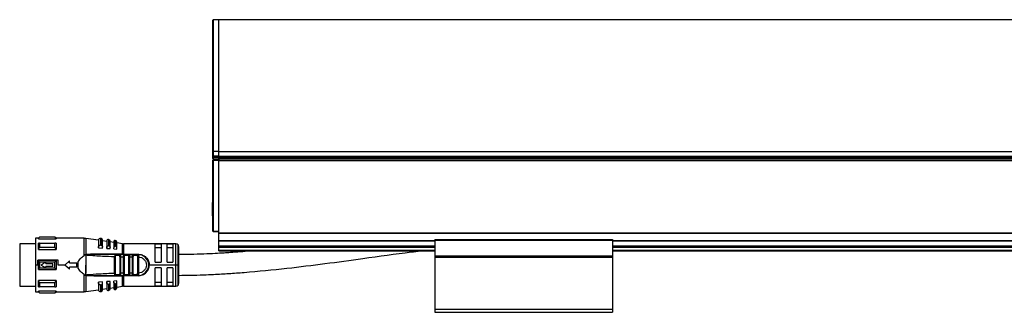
# Model space of a CAD drawing. Header units: millimetres. Extents: x -791 to 2460, y 405 to 804.
# Tile 13 of 14: x 1794 to 2127, y 570 to 669. Entities that reach past the tile are written whole.
import ezdxf

# ---------------------------------------------------------------- set-up
doc = ezdxf.new("R2010")
doc.units = ezdxf.units.MM

# ---------------------------------------------------------------- blocks, each defined once
blk = doc.blocks.new('Drawing View6')
at = {"color": 7, "linetype": 'Continuous', "lineweight": 25}
for p, q in [((-560.55, 46.49), (-560.55, 90.56)), ((-558.55, 90.76), (-560.35, 90.76)), ((-560.35, 46.34), (-560.35, 90.76)), ((37.45, 90.76), (-558.55, 90.76)), ((-558.55, 46.34), (-558.55, 90.76)), ((-558.55, 46.34), (-558.55, 90.76)), ((-560.55, 44.78), (-560.55, 46.49)), ((-560.55, 44.78), (-560.35, 44.78)), ((-560.55, 44.26), (-560.55, 44.78)), ((-560.55, 44.26), (-560.35, 44.26)), ((-560.55, 43.96), (-560.55, 44.26)), ((-560.55, 43.36), (-560.35, 43.36)), ((-560.55, 19.46), (-560.55, 43.36)), ((-558.55, 46.34), (-560.35, 46.34)), ((-560.35, 44.78), (-560.35, 46.34)), ((-558.55, 44.78), (-560.35, 44.78)), ((-560.35, 44.26), (-560.35, 44.78)), ((-560.35, 43.76), (-560.35, 44.26)), ((-558.55, 44.26), (-560.35, 44.26)), ((-558.55, 43.76), (-560.35, 43.76)), ((-560.35, 43.36), (-560.35, 43.56)), ((-560.35, 43.56), (-558.55, 43.56)), ((-560.35, 19.46), (-560.35, 43.36)), ((-560.35, 43.36), (-558.55, 43.36)), ((-558.55, 44.78), (-558.55, 46.34)), ((-558.55, 46.34), (37.45, 46.34)), ((-558.55, 44.78), (-558.55, 46.34)), ((-558.55, 44.26), (-558.55, 44.78)), ((-558.55, 44.78), (37.45, 44.78)), ((-558.55, 43.84), (-558.55, 44.26)), ((-558.55, 44.26), (37.45, 44.26)), ((-558.55, 44.26), (-558.55, 44.26)), ((-558.55, 43.76), (-558.55, 44.26)), ((37.45, 43.76), (-558.55, 43.76)), ((-558.55, 43.51), (-558.55, 43.76)), ((-558.55, 43.51), (-558.55, 43.36)), ((-558.55, 19.46), (-558.55, 43.36)), ((-558.55, 43.26), (37.45, 43.26)), ((-558.55, 18.84), (-558.55, 43.26)), ((-560.55, 29.14), (-560.8, 29.14)), ((-560.8, 29.14), (-560.8, 25.87)), ((-560.8, 25.87), (-560.8, 24.64)), ((-560.8, 24.64), (-560.55, 24.64)), ((-619.55, 17.01), (-620.55, 17.01)), ((-620.55, 17.01), (-620.55, 8.01)), ((-619.15, 17.41), (-619.55, 17.01)), ((-619.55, 16.89), (-619.55, 17.01)), ((-619.55, 16.89), (-613.55, 16.89)), ((-613.95, 17.41), (-619.15, 17.41)), ((-613.95, 17.35), (-619.15, 17.35)), ((-613.55, 17.01), (-613.95, 17.41)), ((-613.95, 17.35), (-613.95, 17.41)), ((-604.07, 17.01), (-613.55, 17.01)), ((-613.55, 17.01), (-613.55, 16.89)), ((-604.07, 11.25), (-604.07, 17.01)), ((-599.25, 16.36), (-603.5, 16.97)), ((-603.5, 16.97), (-603.5, 11.5)), ((-598.36, 16.94), (-598.56, 16.97)), ((-598.56, 16.97), (-598.56, 14.74)), ((-598.36, 14.73), (-598.36, 16.94)), ((-560.55, 19.46), (-560.35, 19.46)), ((-560.35, 19.46), (-558.55, 19.46)), ((-560.35, 19.26), (-560.35, 19.46)), ((-560.35, 19.26), (-558.55, 19.26)), ((-558.55, 18.84), (37.45, 18.84)), ((-558.55, 18.7), (-558.55, 18.84)), ((-558.55, 18.7), (37.45, 18.7)), ((-558.55, 16.32), (-558.55, 18.7)), ((-620.55, 15.14), (-625.85, 15.14)), ((-625.85, 15.14), (-625.85, 0.89)), ((-619.55, 13.23), (-619.55, 15.35)), ((-619.15, 15.35), (-613.95, 15.35)), ((-613.95, 13.87), (-619.15, 13.87)), ((-599.25, 16.37), (-599.25, 13.84)), ((-599.25, 13.81), (-599.25, 13.84)), ((-599.25, 13.81), (-597.85, 13.72)), ((-598.65, 14.74), (-598.56, 14.74)), ((-597.85, 13.98), (-597.85, 16.34)), ((-596.45, 15.96), (-597.85, 16.16)), ((-597.85, 13.72), (-597.85, 13.98)), ((-596.45, 16.09), (-596.45, 13.8)), ((-596.45, 13.62), (-596.45, 13.8)), ((-596.45, 13.62), (-595.25, 13.53)), ((-595.68, 16.55), (-595.88, 16.58)), ((-595.68, 14.52), (-595.68, 16.55)), ((-595.25, 13.91), (-595.25, 16.06)), ((-594.05, 15.61), (-595.25, 15.78)), ((-595.25, 13.53), (-595.25, 13.91)), ((-594.05, 15.86), (-594.05, 13.78)), ((-594.05, 13.44), (-594.05, 13.78)), ((-594.05, 13.44), (-593.05, 13.37)), ((-593.39, 16.22), (-593.59, 16.25)), ((-593.39, 14.34), (-593.39, 16.22)), ((-593.05, 13.86), (-593.05, 15.83)), ((-591.15, 15.19), (-593.05, 15.47)), ((-593.05, 13.37), (-593.05, 13.86)), ((-591.15, 11.61), (-591.15, 15.19)), ((-573.05, 15.16), (-590.72, 15.16)), ((-590.72, 15.16), (-590.72, 11.61)), ((-578.05, 15.09), (-580.05, 15.09)), ((-580.05, 9.01), (-580.05, 15.09)), ((-580.05, 13.93), (-578.05, 13.93)), ((-578.05, 15.09), (-578.05, 9.01)), ((-574.05, 15.09), (-576.05, 15.09)), ((-576.05, 9.01), (-576.05, 15.09)), ((-576.05, 13.93), (-574.05, 13.93)), ((-574.05, 15.09), (-574.05, 9.01)), ((-573.05, 8.01), (-573.05, 15.16)), ((-572.34, 8.01), (-572.34, 14.87)), ((-572.05, 8.01), (-572.05, 14.16)), ((-558.55, 16.17), (-558.55, 16.32)), ((-558.55, 16.32), (-485.55, 16.32)), ((-558.55, 14.46), (-558.55, 16.17)), ((-558.55, 16.17), (-485.55, 16.17)), ((-558.55, 14.26), (-558.55, 14.46)), ((-558.55, 14.46), (-485.55, 14.46)), ((-558.55, 14.26), (-485.55, 14.26)), ((-558.55, 14.06), (-558.55, 14.26)), ((-558.55, 12.96), (-558.55, 14.06)), ((-558.55, 14.06), (-485.55, 14.06)), ((-485.55, 16.57), (-485.55, 16.37)), ((-485.55, 16.57), (-425.55, 16.57)), ((-485.55, 16.37), (-485.55, 11.06)), ((-485.55, 16.37), (-425.55, 16.37)), ((-425.55, 16.57), (-425.55, 16.37)), ((-425.55, 16.37), (-425.55, 11.06)), ((-425.55, 16.32), (-95.55, 16.32)), ((-425.55, 16.17), (-95.55, 16.17)), ((-425.55, 14.46), (-95.55, 14.46)), ((-425.55, 14.26), (-95.55, 14.26)), ((-425.55, 14.06), (-95.55, 14.06)), ((-619.55, 13.23), (-613.55, 13.23)), ((-603.55, 11.5), (-604.07, 11.25)), ((-603.55, 11.5), (-603.56, 4.52)), ((-603.48, 11.5), (-603.49, 6.15)), ((-603.04, 11.37), (-603.19, 11.41)), ((-591.15, 11.61), (-600.81, 11.63)), ((-593.76, 5.17), (-593.76, 10.85)), ((-593.56, 11.51), (-593.48, 11.49)), ((-591.98, 11.51), (-593.56, 11.51)), ((-593.47, 5.17), (-593.47, 10.85)), ((-592.2, 11.21), (-593.33, 11.21)), ((-592.06, 11.49), (-591.98, 11.51)), ((-592.03, 10.79), (-592.03, 5.23)), ((-591.98, 11.51), (-591.91, 11.48)), ((-591.74, 10.79), (-591.74, 5.23)), ((-590.76, 10.77), (-590.47, 10.77)), ((-590.76, 5.26), (-590.76, 10.77)), ((-590.72, 11.51), (-590.72, 11.61)), ((-589.04, 11.51), (-590.48, 11.51)), ((-590.47, 5.26), (-590.47, 10.77)), ((-589.24, 11.21), (-590.27, 11.21)), ((-589.04, 11.51), (-589.12, 11.49)), ((-589.04, 11.51), (-588.96, 11.48)), ((-589.04, 11.51), (-587.44, 11.51)), ((-589.03, 10.73), (-589.03, 5.29)), ((-588.74, 10.73), (-587.76, 10.72)), ((-588.74, 10.73), (-588.74, 5.29)), ((-587.76, 5.3), (-587.76, 10.72)), ((-587.47, 5.3), (-587.47, 10.72)), ((-586.07, 11.51), (-587.44, 11.51)), ((-586.26, 11.21), (-587.24, 11.21)), ((-586.02, 11.5), (-586.15, 11.49)), ((-585.97, 11.49), (-586.07, 11.51)), ((-586.07, 11.51), (-585.75, 11.51)), ((-586.03, 10.71), (-586.03, 5.31)), ((-585.75, 10.93), (-585.74, 10.71)), ((-585.74, 10.71), (-585.74, 5.31)), ((-558.55, 12.76), (-558.55, 12.96)), ((-558.55, 12.96), (-485.55, 12.96)), ((-558.55, 12.76), (-485.55, 12.76)), ((-485.55, 11.06), (-425.55, 11.06)), ((-485.55, 11.06), (-485.55, 10.86)), ((-485.55, 10.86), (-425.55, 10.86)), ((-485.55, 10.86), (-485.55, 10.66)), ((-485.55, 10.66), (-425.55, 10.66)), ((-485.55, 10.66), (-485.55, -6.94)), ((-425.55, 12.96), (-95.55, 12.96)), ((-425.55, 12.76), (-95.55, 12.76)), ((-425.55, 11.06), (-425.55, 10.86)), ((-425.55, 10.86), (-425.55, 10.66)), ((-425.55, 10.66), (-425.55, -6.94)), ((-619.75, 8.01), (-620.55, 8.01)), ((-620.55, 8.01), (-620.55, -0.99)), ((-619.75, 8.01), (-619.75, 9.67)), ((-612.84, 9.67), (-619.75, 9.67)), ((-619.55, 6.51), (-619.55, 9.51)), ((-613.55, 9.51), (-619.55, 9.51)), ((-619.15, 9.07), (-613.95, 9.07)), ((-613.95, 6.95), (-619.15, 6.95)), ((-617.05, 8.51), (-617.05, 9.01)), ((-617.05, 8.51), (-614.65, 8.51)), ((-614.65, 7.51), (-617.05, 7.51)), ((-617.05, 7.01), (-617.05, 7.51)), ((-614.65, 7.51), (-614.65, 8.51)), ((-612.84, 8.01), (-612.84, 9.67)), ((-610.55, 8.01), (-612.84, 8.01)), ((-610.55, 8.01), (-609.05, 9.46)), ((-609.05, 6.56), (-610.55, 8.01)), ((-609.05, 8.76), (-609.05, 9.46)), ((-609.05, 8.76), (-606.55, 8.76)), ((-606.55, 7.26), (-609.05, 7.26)), ((-609.05, 6.56), (-609.05, 7.26)), ((-606.55, 7.26), (-606.55, 8.76)), ((-606.55, 8.01), (-606.32, 8.01)), ((-606.05, 6.87), (-606.05, 9.15)), ((-573.05, 8.01), (-582.05, 8.01)), ((-580.05, 9.01), (-578.05, 9.01)), ((-578.05, 7.01), (-580.05, 7.01)), ((-580.05, 0.93), (-580.05, 7.01)), ((-578.05, 7.01), (-578.05, 0.93)), ((-576.05, 9.01), (-574.05, 9.01)), ((-574.05, 7.01), (-576.05, 7.01)), ((-576.05, 0.93), (-576.05, 7.01)), ((-574.05, 7.01), (-574.05, 0.93)), ((-572.34, 8.01), (-573.05, 8.01)), ((-573.05, 0.86), (-573.05, 8.01)), ((-572.05, 8.01), (-572.34, 8.01)), ((-572.34, 1.15), (-572.34, 8.01)), ((-572.05, 1.86), (-572.05, 8.01)), ((-619.55, 6.51), (-613.55, 6.51)), ((-604.07, -0.99), (-604.07, 4.77)), ((-603.5, 4.95), (-603.49, 5.21)), ((-603.5, 4.95), (-603.5, 4.8)), ((-603.5, 4.8), (-603.5, 4.52)), ((-603.27, 4.61), (-603.5, 4.52)), ((-603.5, 4.52), (-603.5, -0.95)), ((-603.49, 6.15), (-603.49, 5.21)), ((-603.35, 4.51), (-601.44, 4.51)), ((-603.27, 4.61), (-603.04, 4.65)), ((-600.81, 4.39), (-591.15, 4.41)), ((-593.56, 4.51), (-591.98, 4.51)), ((-593.33, 4.81), (-592.2, 4.81)), ((-591.98, 4.51), (-592.06, 4.53)), ((-591.15, 0.83), (-591.15, 4.41)), ((-590.76, 5.26), (-590.47, 5.26)), ((-585.75, 4.41), (-590.72, 4.41)), ((-590.72, 4.41), (-590.72, 0.86)), ((-590.48, 4.51), (-590.56, 4.54)), ((-590.48, 4.51), (-590.4, 4.53)), ((-590.48, 4.51), (-589.04, 4.51)), ((-590.27, 4.81), (-589.24, 4.81)), ((-589.04, 4.51), (-589.12, 4.53)), ((-587.44, 4.51), (-589.04, 4.51)), ((-587.76, 5.3), (-588.74, 5.29)), ((-587.44, 4.51), (-587.53, 4.54)), ((-587.44, 4.51), (-586.07, 4.51)), ((-587.24, 4.81), (-586.26, 4.81)), ((-586.15, 4.53), (-586.02, 4.53)), ((-585.97, 4.54), (-586.07, 4.51)), ((-585.75, 4.51), (-586.07, 4.51)), ((-585.74, 5.31), (-585.75, 5.1)), ((-625.85, 0.89), (-620.55, 0.89)), ((-613.55, 2.8), (-619.55, 2.8)), ((-619.15, 2.15), (-613.95, 2.15)), ((-613.95, 0.68), (-619.15, 0.68)), ((-613.55, 2.8), (-613.55, 0.68)), ((-597.85, 2.31), (-599.25, 2.21)), ((-599.25, 2.19), (-599.25, 2.21)), ((-599.25, 2.19), (-599.25, -0.35)), ((-598.56, 1.28), (-598.65, 1.28)), ((-598.56, 1.28), (-598.56, -0.94)), ((-598.36, -0.92), (-598.36, 1.3)), ((-597.85, 2.04), (-597.85, 2.31)), ((-597.85, -0.32), (-597.85, 2.04)), ((-597.85, -0.13), (-596.45, 0.07)), ((-595.25, 2.49), (-596.45, 2.41)), ((-596.45, 2.22), (-596.45, 2.41)), ((-596.45, 2.22), (-596.45, -0.06)), ((-595.88, 1.49), (-595.88, -0.56)), ((-595.68, -0.53), (-595.68, 1.5)), ((-595.25, 2.11), (-595.25, 2.49)), ((-595.25, -0.03), (-595.25, 2.11)), ((-595.25, 0.24), (-594.05, 0.41)), ((-593.05, 2.65), (-594.05, 2.58)), ((-594.05, 2.24), (-594.05, 2.58)), ((-594.05, 2.24), (-594.05, 0.17)), ((-593.59, 1.66), (-593.59, -0.23)), ((-593.39, -0.2), (-593.39, 1.68)), ((-593.05, 2.16), (-593.05, 2.65)), ((-593.05, 0.2), (-593.05, 2.16)), ((-593.05, 0.56), (-591.15, 0.83)), ((-590.72, 0.86), (-573.05, 0.86)), ((-578.05, 2.1), (-580.05, 2.1)), ((-580.05, 0.93), (-578.05, 0.93)), ((-574.05, 2.1), (-576.05, 2.1)), ((-576.05, 0.93), (-574.05, 0.93)), ((-620.55, -0.99), (-619.55, -0.99)), ((-619.55, -0.99), (-619.55, -0.86)), ((-613.55, -0.86), (-619.55, -0.86)), ((-619.55, -0.99), (-619.15, -1.39)), ((-619.15, -1.33), (-613.95, -1.33)), ((-619.15, -1.33), (-619.15, -1.39)), ((-619.15, -1.39), (-613.95, -1.39)), ((-613.95, -1.39), (-613.55, -0.99)), ((-613.55, -0.86), (-613.55, -0.99)), ((-613.55, -0.99), (-604.07, -0.99)), ((-603.5, -0.95), (-599.25, -0.34)), ((-598.56, -0.94), (-598.36, -0.92)), ((-595.88, -0.56), (-595.68, -0.53)), ((-593.59, -0.23), (-593.39, -0.2)), ((-485.55, -6.94), (-425.55, -6.94)), ((-485.55, -6.94), (-485.55, -7.94)), ((-485.55, -7.94), (-425.55, -7.94)), ((-425.55, -6.94), (-425.55, -7.94))]:
    blk.add_line(p, q, dxfattribs=at)
at = {"color": 7, "linetype": 'Continuous', "lineweight": 25, "flags": 128}
for points in [[(-619.15, 15.35), (-619.15, 15.18), (-619.15, 15.01), (-619.15, 14.83), (-619.15, 14.65), (-619.15, 14.46), (-619.15, 14.27), (-619.15, 14.07), (-619.15, 13.87)], [(-613.95, 13.87), (-613.95, 14.07), (-613.95, 14.27), (-613.95, 14.46), (-613.95, 14.65), (-613.95, 14.83), (-613.95, 15.01), (-613.95, 15.18), (-613.95, 15.35)], [(-613.55, 15.35), (-613.55, 15.12), (-613.55, 14.89), (-613.55, 14.64), (-613.55, 14.38), (-613.55, 14.1), (-613.55, 13.82), (-613.55, 13.53), (-613.55, 13.23)], [(-598.36, 14.73), (-598.48, 14.73), (-598.56, 14.74)], [(-595.88, 16.58), (-595.88, 16.45), (-595.88, 16.05), (-595.88, 15.41), (-595.88, 14.54)], [(-595.68, 14.52), (-595.79, 14.53), (-595.88, 14.54)], [(-593.59, 16.25), (-593.59, 16.13), (-593.59, 15.76), (-593.59, 15.17), (-593.59, 14.36)], [(-593.39, 14.34), (-593.51, 14.35), (-593.59, 14.36)], [(-590.72, 11.61), (-587.94, 11.61), (-585.75, 11.61)], [(-587.44, 11.51), (-587.4, 11.51), (-587.36, 11.49), (-587.33, 11.46), (-587.3, 11.42), (-587.27, 11.38), (-587.26, 11.33), (-587.25, 11.27), (-587.24, 11.21)], [(-619.15, 9.07), (-619.15, 8.8), (-619.15, 8.54), (-619.15, 8.28), (-619.15, 8.01), (-619.15, 7.75), (-619.15, 7.48), (-619.15, 7.22), (-619.15, 6.95)], [(-613.95, 6.95), (-613.95, 7.22), (-613.95, 7.48), (-613.95, 7.75), (-613.95, 8.01), (-613.95, 8.28), (-613.95, 8.54), (-613.95, 8.8), (-613.95, 9.07)], [(-613.55, 9.51), (-613.55, 9.14), (-613.55, 8.76), (-613.55, 8.39), (-613.55, 8.01), (-613.55, 7.63), (-613.55, 7.26), (-613.55, 6.88), (-613.55, 6.51)], [(-587.44, 4.51), (-587.4, 4.52), (-587.36, 4.53), (-587.33, 4.56), (-587.3, 4.6), (-587.27, 4.64), (-587.26, 4.7), (-587.25, 4.75), (-587.24, 4.81)], [(-619.55, 0.68), (-619.55, 0.9), (-619.55, 1.14), (-619.55, 1.39), (-619.55, 1.65), (-619.55, 1.92), (-619.55, 2.2), (-619.55, 2.49), (-619.55, 2.8)], [(-619.15, 2.15), (-619.15, 1.95), (-619.15, 1.75), (-619.15, 1.56), (-619.15, 1.37), (-619.15, 1.19), (-619.15, 1.01), (-619.15, 0.84), (-619.15, 0.68)], [(-613.95, 0.68), (-613.95, 0.84), (-613.95, 1.01), (-613.95, 1.19), (-613.95, 1.37), (-613.95, 1.56), (-613.95, 1.75), (-613.95, 1.95), (-613.95, 2.15)], [(-598.56, 1.28), (-598.45, 1.29), (-598.36, 1.3)], [(-595.88, 1.49), (-595.77, 1.49), (-595.68, 1.5)], [(-593.59, 1.66), (-593.48, 1.67), (-593.39, 1.68)]]:
    blk.add_lwpolyline(points, dxfattribs=at)
at = {"color": 7, "linetype": 'Continuous', "lineweight": 25}
for centre, radius, start, end in [((-560.35, 90.56), 0.2, 90, 180), ((-560.37, 46.52), 0.182, 188.0597, 276.2533), ((-560.35, 43.96), 0.2, 180, 270), ((-560.35, 43.36), 0.2, 90, 180), ((-476.08, 17.4), 143.07, 179.9966, 180.0205), ((-604.07, 13.01), 4, 81.8101, 90), ((-598.65, 16.37), 0.6, 81.8101, 180), ((-598.45, 16.34), 0.6, 0, 81.8101), ((-560.35, 19.46), 0.2, 180, 270), ((-595.95, 16.09), 0.5, 81.8101, 180), ((-595.75, 16.06), 0.5, 0, 81.8101), ((-593.65, 15.86), 0.4, 81.8101, 180), ((-593.45, 15.83), 0.4, 0, 81.8101), ((-590.72, 18.16), 3, 261.8101, 270), ((-573.05, 14.16), 1, 45, 90), ((-573.05, 14.16), 1, 0, 45), ((-591, 11.6), 0.142, 174.212, 217.4335), ((-590.54, 11.25), 0.267, 351.7558, 78.1684), ((-585.75, 8.01), 3.5, 270, 90.0007), ((-593.6, 4.78), 0.273, 278.1777, 6.3357), ((-591, 4.42), 0.142, 142.5755, 185.7889), ((-430.13, 4.43), 160.59, 179.9707, 180.0061), ((-590.54, 4.77), 0.267, 281.8315, 8.2444), ((-593.65, 0.17), 0.4, 180, 278.1899), ((-593.45, 0.2), 0.4, 278.1899, 0), ((-590.72, -2.14), 3, 90, 98.1899), ((-573.05, 1.86), 1, 270, 315), ((-573.05, 1.86), 1, 315, 0), ((-757.04, -1.38), 143.09, 359.9966, 0.0205), ((-604.07, 3.01), 4, 270, 278.1899), ((-598.65, -0.35), 0.6, 180, 278.1899), ((-598.45, -0.32), 0.6, 278.1899, 0), ((-595.95, -0.06), 0.5, 180, 278.1899), ((-595.75, -0.03), 0.5, 278.1899, 0)]:
    blk.add_arc(centre, radius, start, end, dxfattribs=at)
for points, knots in [([(-619.55, 16.89), (-619.48, 16.97), (-619.35, 17.13), (-619.21, 17.28), (-619.15, 17.35)], [0, 0, 0, 0, 0.553792, 1, 1, 1, 1]), ([(-613.95, 17.35), (-613.87, 17.26), (-613.74, 17.11), (-613.61, 16.95), (-613.55, 16.89)], [0, 0, 0, 0, 0.566189, 1, 1, 1, 1]), ([(-619.15, 15.35), (-619.23, 15.35), (-619.36, 15.35), (-619.49, 15.35), (-619.55, 15.35)], [0, 0, 0, 0, 0.566235, 1, 1, 1, 1]), ([(-619.55, 13.23), (-619.48, 13.35), (-619.35, 13.56), (-619.21, 13.77), (-619.15, 13.87)], [0, 0, 0, 0, 0.553792, 1, 1, 1, 1]), ([(-613.55, 15.35), (-613.62, 15.35), (-613.75, 15.35), (-613.89, 15.35), (-613.95, 15.35)], [0, 0, 0, 0, 0.553742, 1, 1, 1, 1]), ([(-613.95, 13.87), (-613.87, 13.75), (-613.74, 13.54), (-613.61, 13.32), (-613.55, 13.23)], [0, 0, 0, 0, 0.566189, 1, 1, 1, 1]), ([(-599.25, 13.84), (-599.24, 13.96), (-599.22, 14.2), (-599.07, 14.49), (-598.9, 14.65), (-598.76, 14.72), (-598.68, 14.73), (-598.65, 14.74)], [0, 0, 0, 0, 0.325938, 0.603471, 0.815327, 0.910521, 1, 1, 1, 1]), ([(-598.36, 14.73), (-598.33, 14.72), (-598.27, 14.71), (-598.15, 14.66), (-598, 14.53), (-597.87, 14.29), (-597.86, 14.09), (-597.85, 13.98)], [0, 0, 0, 0, 0.095969, 0.193666, 0.400239, 0.664134, 1, 1, 1, 1]), ([(-596.45, 13.8), (-596.44, 13.9), (-596.43, 14.08), (-596.31, 14.32), (-596.17, 14.46), (-596.04, 14.52), (-595.98, 14.53), (-595.95, 14.53)], [0, 0, 0, 0, 0.30579, 0.570569, 0.801387, 0.904132, 1, 1, 1, 1]), ([(-595.95, 14.53), (-595.94, 14.54), (-595.91, 14.54), (-595.89, 14.54), (-595.88, 14.54)], [0, 0, 0, 0, 0.559949, 1, 1, 1, 1]), ([(-595.68, 14.52), (-595.65, 14.52), (-595.6, 14.51), (-595.5, 14.47), (-595.38, 14.36), (-595.27, 14.16), (-595.26, 14), (-595.25, 13.91)], [0, 0, 0, 0, 0.097342, 0.196469, 0.405839, 0.669699, 1, 1, 1, 1]), ([(-593.65, 14.36), (-593.7, 14.35), (-593.8, 14.32), (-593.93, 14.2), (-594.03, 14.01), (-594.04, 13.86), (-594.05, 13.78)], [0, 0, 0, 0, 0.1849, 0.408712, 0.685985, 1, 1, 1, 1]), ([(-593.65, 14.36), (-593.64, 14.36), (-593.62, 14.36), (-593.6, 14.36), (-593.59, 14.36)], [0, 0, 0, 0, 0.559946, 1, 1, 1, 1]), ([(-593.05, 13.86), (-593.06, 13.93), (-593.07, 14.06), (-593.15, 14.22), (-593.25, 14.3), (-593.33, 14.34), (-593.37, 14.34), (-593.39, 14.34)], [0, 0, 0, 0, 0.323921, 0.5874, 0.803788, 0.901229, 1, 1, 1, 1]), ([(-606.05, 9.15), (-605.79, 9.56), (-605.27, 10.4), (-604.47, 10.96), (-604.07, 11.25)], [0, 0, 0, 0, 0.496428, 1, 1, 1, 1]), ([(-603.5, 11.5), (-603.51, 11.5), (-603.53, 11.51), (-603.55, 11.5), (-603.55, 11.5)], [0, 0, 0, 0, 0.500602, 1, 1, 1, 1]), ([(-603.5, 11.5), (-603.5, 11.5), (-603.49, 11.5), (-603.48, 11.5), (-603.48, 11.5)], [0, 0, 0, 0, 0.555721, 1, 1, 1, 1]), ([(-603.27, 11.42), (-603.31, 11.43), (-603.38, 11.46), (-603.45, 11.49), (-603.48, 11.5)], [0, 0, 0, 0, 0.559552, 1, 1, 1, 1]), ([(-600.81, 11.63), (-601.3, 11.62), (-602.03, 11.62), (-602.79, 11.58), (-603.11, 11.53), (-603.21, 11.5), (-603.26, 11.46), (-603.27, 11.45), (-603.27, 11.44), (-603.27, 11.43), (-603.27, 11.42), (-603.27, 11.42)], [0, 0, 0, 0, 0.580636, 0.865806, 0.906199, 0.969441, 0.981675, 0.986662, 0.991168, 0.995499, 1, 1, 1, 1]), ([(-603.27, 11.42), (-603.26, 11.42), (-603.25, 11.41), (-603.22, 11.41), (-603.2, 11.4), (-603.19, 11.4), (-603.19, 11.4), (-603.19, 11.4), (-603.19, 11.4), (-603.19, 11.41), (-603.19, 11.41)], [0, 0, 0, 0, 0.219058, 0.584738, 0.867155, 0.887733, 0.906757, 0.926, 0.947181, 1, 1, 1, 1]), ([(-603.21, 11.45), (-603.22, 11.45), (-603.23, 11.45), (-603.24, 11.45), (-603.25, 11.44), (-603.25, 11.44), (-603.25, 11.44), (-603.25, 11.44), (-603.25, 11.43), (-603.25, 11.43)], [0, 0, 0, 0, 0.5717539, 0.6901679, 0.8033657, 0.8618965, 0.9115712, 0.9559773, 1, 1, 1, 1]), ([(-603.25, 11.43), (-603.25, 11.43), (-603.25, 11.43), (-603.24, 11.42), (-603.22, 11.42), (-603.2, 11.41), (-603.19, 11.41)], [0, 0, 0, 0, 0.068493, 0.149045, 0.357724, 1, 1, 1, 1]), ([(-603.21, 11.45), (-602.81, 11.47), (-602, 11.51), (-601.19, 11.51), (-600.78, 11.51)], [0, 0, 0, 0, 0.49694, 1, 1, 1, 1]), ([(-603.04, 11.37), (-601.31, 11.25), (-598.22, 11.03), (-595.12, 10.91), (-593.76, 10.85)], [0, 0, 0, 0, 0.559906, 1, 1, 1, 1]), ([(-600.79, 11.52), (-600.79, 11.52), (-600.8, 11.53), (-600.8, 11.55), (-600.81, 11.58), (-600.81, 11.61), (-600.81, 11.63)], [0, 0, 0, 0, 0.216905, 0.380958, 0.696847, 1, 1, 1, 1]), ([(-600.78, 11.51), (-600.78, 11.51), (-600.79, 11.51), (-600.79, 11.51), (-600.79, 11.52), (-600.79, 11.52)], [0, 0, 0, 0, 0.203396, 0.545562, 1, 1, 1, 1]), ([(-593.56, 11.51), (-594.91, 11.51), (-597.32, 11.51), (-599.73, 11.51), (-600.78, 11.51)], [0, 0, 0, 0, 0.560034, 1, 1, 1, 1]), ([(-593.56, 11.51), (-593.6, 11.5), (-593.65, 11.49), (-593.69, 11.41), (-593.72, 11.31), (-593.74, 11.18), (-593.75, 11.02), (-593.75, 10.91), (-593.76, 10.85)], [0, 0, 0, 0, 0.254808, 0.382547, 0.508766, 0.691911, 0.830633, 1, 1, 1, 1]), ([(-593.47, 11.49), (-593.51, 11.5), (-593.57, 11.51), (-593.61, 11.49), (-593.62, 11.49)], [0, 0, 0, 0, 0.792776, 1, 1, 1, 1]), ([(-593.48, 11.49), (-593.48, 11.49), (-593.45, 11.48), (-593.4, 11.43), (-593.34, 11.33), (-593.33, 11.25), (-593.33, 11.21)], [0, 0, 0, 0, 0.017216, 0.344811, 0.672405, 1, 1, 1, 1]), ([(-593.47, 10.85), (-593.47, 10.91), (-593.46, 11.01), (-593.44, 11.13), (-593.39, 11.2), (-593.35, 11.21), (-593.33, 11.21)], [0, 0, 0, 0, 0.306116, 0.590246, 0.796606, 1, 1, 1, 1]), ([(-592.2, 11.21), (-592.2, 11.25), (-592.19, 11.33), (-592.14, 11.43), (-592.09, 11.48), (-592.06, 11.49), (-592.06, 11.49)], [0, 0, 0, 0, 0.327711, 0.655421, 0.983132, 1, 1, 1, 1]), ([(-592.03, 10.79), (-592.03, 10.85), (-592.04, 10.96), (-592.06, 11.08), (-592.09, 11.15), (-592.12, 11.19), (-592.16, 11.21), (-592.19, 11.21), (-592.2, 11.21)], [0, 0, 0, 0, 0.295847, 0.552757, 0.665884, 0.776093, 0.88594, 1, 1, 1, 1]), ([(-591.91, 11.49), (-591.92, 11.49), (-591.96, 11.51), (-592.02, 11.5), (-592.07, 11.49)], [0, 0, 0, 0, 0.199882, 1, 1, 1, 1]), ([(-590.48, 11.51), (-590.76, 11.51), (-591.26, 11.51), (-591.76, 11.51), (-591.98, 11.51)], [0, 0, 0, 0, 0.560006, 1, 1, 1, 1]), ([(-591.91, 11.48), (-591.89, 11.48), (-591.85, 11.47), (-591.82, 11.4), (-591.78, 11.29), (-591.76, 11.12), (-591.74, 10.94), (-591.74, 10.84), (-591.74, 10.79)], [0, 0, 0, 0, 0.111874, 0.262926, 0.414881, 0.698117, 0.848784, 1, 1, 1, 1]), ([(-591.74, 10.79), (-591.56, 10.79), (-591.23, 10.78), (-590.9, 10.77), (-590.76, 10.77)], [0, 0, 0, 0, 0.559996, 1, 1, 1, 1]), ([(-591.15, 11.61), (-591.11, 11.61), (-591.04, 11.61), (-590.96, 11.61), (-590.93, 11.61)], [0, 0, 0, 0, 0.559933, 1, 1, 1, 1]), ([(-590.72, 11.61), (-590.76, 11.61), (-590.83, 11.61), (-590.9, 11.61), (-590.93, 11.61)], [0, 0, 0, 0, 0.5597262, 1, 1, 1, 1]), ([(-590.76, 10.77), (-590.76, 10.82), (-590.75, 10.93), (-590.74, 11.12), (-590.71, 11.28), (-590.67, 11.4), (-590.61, 11.49), (-590.53, 11.5), (-590.48, 11.51)], [0, 0, 0, 0, 0.132336, 0.260797, 0.490495, 0.620539, 0.749428, 1, 1, 1, 1]), ([(-590.4, 11.49), (-590.45, 11.5), (-590.51, 11.51), (-590.55, 11.49), (-590.56, 11.49)], [0, 0, 0, 0, 0.831979, 1, 1, 1, 1]), ([(-590.47, 10.77), (-590.47, 10.83), (-590.47, 10.92), (-590.45, 11.03), (-590.43, 11.09), (-590.41, 11.15), (-590.37, 11.18), (-590.33, 11.21), (-590.29, 11.21), (-590.27, 11.21)], [0, 0, 0, 0, 0.272106, 0.413768, 0.538864, 0.650801, 0.761419, 0.87618, 1, 1, 1, 1]), ([(-589.12, 11.49), (-589.12, 11.49), (-589.14, 11.48), (-589.19, 11.43), (-589.24, 11.33), (-589.24, 11.25), (-589.24, 11.21)], [0, 0, 0, 0, 0.0178741, 0.3452494, 0.6726247, 1, 1, 1, 1]), ([(-589.24, 11.21), (-589.22, 11.21), (-589.18, 11.21), (-589.14, 11.18), (-589.1, 11.14), (-589.06, 11.06), (-589.04, 10.92), (-589.03, 10.8), (-589.03, 10.73)], [0, 0, 0, 0, 0.123295, 0.238521, 0.35147, 0.468274, 0.725916, 1, 1, 1, 1]), ([(-588.96, 11.49), (-588.96, 11.49), (-589.01, 11.51), (-589.07, 11.5), (-589.12, 11.49)], [0, 0, 0, 0, 0.152424, 1, 1, 1, 1]), ([(-588.96, 11.48), (-588.93, 11.48), (-588.89, 11.47), (-588.84, 11.39), (-588.79, 11.27), (-588.76, 11.09), (-588.74, 10.89), (-588.74, 10.79), (-588.74, 10.73)], [0, 0, 0, 0, 0.127352, 0.2753, 0.425305, 0.704107, 0.849897, 1, 1, 1, 1]), ([(-587.76, 10.72), (-587.76, 10.78), (-587.75, 10.91), (-587.74, 11.08), (-587.71, 11.22), (-587.67, 11.37), (-587.59, 11.49), (-587.49, 11.5), (-587.44, 11.51)], [0, 0, 0, 0, 0.145861, 0.284683, 0.416939, 0.543177, 0.7791, 1, 1, 1, 1]), ([(-587.36, 11.49), (-587.41, 11.5), (-587.47, 11.51), (-587.52, 11.49), (-587.53, 11.49)], [0, 0, 0, 0, 0.857331, 1, 1, 1, 1]), ([(-587.47, 10.72), (-587.47, 10.74), (-587.47, 10.81), (-587.46, 10.94), (-587.43, 11.06), (-587.39, 11.14), (-587.35, 11.18), (-587.3, 11.21), (-587.26, 11.21), (-587.24, 11.21)], [0, 0, 0, 0, 0.099379, 0.282431, 0.560494, 0.673864, 0.781998, 0.88923, 1, 1, 1, 1]), ([(-586.14, 11.49), (-586.17, 11.47), (-586.21, 11.43), (-586.26, 11.33), (-586.26, 11.25), (-586.26, 11.21)], [0, 0, 0, 0, 0.333254, 0.666627, 1, 1, 1, 1]), ([(-586.26, 11.21), (-586.25, 11.21), (-586.21, 11.21), (-586.16, 11.18), (-586.12, 11.14), (-586.08, 11.08), (-586.06, 11.01), (-586.04, 10.89), (-586.03, 10.78), (-586.03, 10.71)], [0, 0, 0, 0, 0.100004, 0.203833, 0.318994, 0.435559, 0.573982, 0.710878, 1, 1, 1, 1]), ([(-585.97, 11.49), (-585.98, 11.49), (-586.03, 11.51), (-586.1, 11.5), (-586.15, 11.49)], [0, 0, 0, 0, 0.1917171, 1, 1, 1, 1]), ([(-586.07, 11.51), (-586.1, 11.51), (-586.12, 11.51), (-586.14, 11.49), (-586.14, 11.49)], [0, 0, 0, 0, 0.999643, 1, 1, 1, 1]), ([(-585.75, 10.93), (-585.76, 11.01), (-585.77, 11.18), (-585.83, 11.36), (-585.89, 11.47), (-585.95, 11.48), (-585.97, 11.49)], [0, 0, 0, 0, 0.291978, 0.587462, 0.894649, 1, 1, 1, 1]), ([(-585.75, 11.61), (-585.55, 11.61), (-585.12, 11.59), (-584.46, 11.4), (-583.77, 11.09), (-583.16, 10.62), (-582.66, 10.04), (-582.31, 9.38), (-582.08, 8.69), (-582.06, 8.23), (-582.05, 8.01)], [0, 0, 0, 0, 0.100297, 0.2220803, 0.3570595, 0.4946448, 0.6284971, 0.7629915, 0.8884245, 1, 1, 1, 1]), ([(-585.74, 10.71), (-585.39, 10.67), (-584.69, 10.59), (-583.79, 9.96), (-583.19, 9.07), (-582.98, 8.01), (-583.19, 6.95), (-583.79, 6.06), (-584.69, 5.44), (-585.39, 5.35), (-585.74, 5.31)], [0, 0, 0, 0, 0.124999, 0.249999, 0.374999, 0.499999, 0.624999, 0.749999, 0.874999, 1, 1, 1, 1]), ([(-547.5, 12.76), (-547.65, 12.74), (-550.01, 12.52), (-553.11, 12.29), (-557.06, 12.03), (-560.04, 11.86), (-563.83, 11.69), (-567.92, 11.55), (-570.75, 11.53), (-572.05, 11.52)], [0, 0, 0, 0, 0.017806, 0.289681, 0.379003, 0.500482, 0.654645, 0.841476, 1, 1, 1, 1]), ([(-572.05, 4.52), (-570.75, 4.53), (-567.98, 4.55), (-564.07, 4.67), (-560.58, 4.82), (-557.72, 4.98), (-555.15, 5.14), (-552.58, 5.31), (-546.03, 5.82), (-531.75, 7.25), (-512.95, 9.75), (-497.95, 11.89), (-491.48, 12.64), (-490.47, 12.76)], [0, 0, 0, 0, 0.047434, 0.101247, 0.143236, 0.175008, 0.205858, 0.237321, 0.26935, 0.446114, 0.761813, 0.962721, 1, 1, 1, 1]), ([(-619.15, 9.07), (-619.23, 9.15), (-619.36, 9.3), (-619.49, 9.45), (-619.55, 9.51)], [0, 0, 0, 0, 0.5661892, 1, 1, 1, 1]), ([(-619.55, 6.51), (-619.48, 6.59), (-619.35, 6.74), (-619.21, 6.89), (-619.15, 6.95)], [0, 0, 0, 0, 0.553792, 1, 1, 1, 1]), ([(-617.05, 9.01), (-617.35, 8.82), (-617.88, 8.49), (-618.42, 8.16), (-618.65, 8.01)], [0, 0, 0, 0, 0.559988, 1, 1, 1, 1]), ([(-618.65, 8.01), (-618.35, 7.82), (-617.82, 7.49), (-617.28, 7.16), (-617.05, 7.01)], [0, 0, 0, 0, 0.559989, 1, 1, 1, 1]), ([(-613.55, 9.51), (-613.62, 9.43), (-613.75, 9.28), (-613.89, 9.13), (-613.95, 9.07)], [0, 0, 0, 0, 0.553792, 1, 1, 1, 1]), ([(-613.95, 6.95), (-613.87, 6.87), (-613.74, 6.72), (-613.61, 6.58), (-613.55, 6.51)], [0, 0, 0, 0, 0.566189, 1, 1, 1, 1]), ([(-606.32, 8.01), (-606.31, 7.8), (-606.28, 7.41), (-606.12, 7.04), (-606.05, 6.87)], [0, 0, 0, 0, 0.526511, 1, 1, 1, 1]), ([(-604.07, 4.77), (-604.47, 5.06), (-605.27, 5.62), (-605.79, 6.46), (-606.05, 6.87)], [0, 0, 0, 0, 0.503572, 1, 1, 1, 1]), ([(-585.75, 4.41), (-585.53, 4.42), (-585.07, 4.45), (-584.37, 4.66), (-583.68, 4.99), (-583.09, 5.47), (-582.61, 6.05), (-582.28, 6.71), (-582.07, 7.37), (-582.06, 7.81), (-582.05, 8.01)], [0, 0, 0, 0, 0.111654, 0.24051, 0.376183, 0.512093, 0.644057, 0.773959, 0.895726, 1, 1, 1, 1]), ([(-604.07, 4.77), (-603.98, 4.71), (-603.82, 4.61), (-603.64, 4.55), (-603.56, 4.52)], [0, 0, 0, 0, 0.580302, 1, 1, 1, 1]), ([(-603.56, 4.52), (-603.55, 4.52), (-603.53, 4.52), (-603.51, 4.52), (-603.5, 4.52)], [0, 0, 0, 0, 0.483169, 1, 1, 1, 1]), ([(-600.81, 4.39), (-601.45, 4.4), (-602.23, 4.4), (-603.04, 4.48), (-603.22, 4.53), (-603.25, 4.55), (-603.27, 4.57), (-603.27, 4.58), (-603.28, 4.59), (-603.27, 4.6), (-603.27, 4.6), (-603.27, 4.61)], [0, 0, 0, 0, 0.755693, 0.934963, 0.959842, 0.977411, 0.983893, 0.989328, 0.991876, 0.994439, 1, 1, 1, 1]), ([(-603.04, 4.65), (-603.1, 4.62), (-603.17, 4.6), (-603.24, 4.58), (-603.26, 4.57), (-603.26, 4.57), (-603.26, 4.57), (-603.27, 4.57), (-603.27, 4.57), (-603.27, 4.57), (-603.27, 4.57), (-603.26, 4.56), (-603.26, 4.56), (-603.24, 4.56), (-603.18, 4.55), (-602.82, 4.53), (-602.02, 4.52), (-601.25, 4.51), (-600.78, 4.51)], [0, 0, 0, 0, 0.072214, 0.081722, 0.08512, 0.087091, 0.087737, 0.087997, 0.088232, 0.08846, 0.088702, 0.089289, 0.091106, 0.093934, 0.116011, 0.155655, 0.482183, 1, 1, 1, 1]), ([(-593.76, 5.17), (-595.49, 5.1), (-598.59, 4.97), (-601.68, 4.75), (-603.04, 4.65)], [0, 0, 0, 0, 0.560093, 1, 1, 1, 1]), ([(-600.78, 4.51), (-600.79, 4.51), (-600.79, 4.51), (-600.8, 4.48), (-600.81, 4.44), (-600.81, 4.41), (-600.81, 4.39)], [0, 0, 0, 0, 0.244855, 0.499998, 0.755142, 1, 1, 1, 1]), ([(-600.78, 4.51), (-599.44, 4.51), (-597.03, 4.51), (-594.62, 4.51), (-593.56, 4.51)], [0, 0, 0, 0, 0.559911, 1, 1, 1, 1]), ([(-600.78, 4.51), (-598.98, 4.51), (-595.75, 4.51), (-592.53, 4.51), (-591.12, 4.51)], [0, 0, 0, 0, 0.5601316, 1, 1, 1, 1]), ([(-593.56, 4.51), (-593.6, 4.52), (-593.67, 4.54), (-593.73, 4.68), (-593.75, 4.86), (-593.75, 5.02), (-593.76, 5.12), (-593.76, 5.17)], [0, 0, 0, 0, 0.262172, 0.507602, 0.72834, 0.860106, 1, 1, 1, 1]), ([(-593.62, 4.53), (-593.61, 4.53), (-593.57, 4.52), (-593.51, 4.53), (-593.47, 4.53)], [0, 0, 0, 0, 0.229034, 1, 1, 1, 1]), ([(-593.62, 4.53), (-593.61, 4.53), (-593.6, 4.52), (-593.59, 4.52), (-593.59, 4.52)], [0, 0, 0, 0, 0.9375655, 1, 1, 1, 1]), ([(-593.33, 4.81), (-593.34, 4.81), (-593.37, 4.82), (-593.39, 4.84), (-593.42, 4.87), (-593.44, 4.93), (-593.46, 5.03), (-593.47, 5.12), (-593.47, 5.17)], [0, 0, 0, 0, 0.110257, 0.218192, 0.32906, 0.447725, 0.716305, 1, 1, 1, 1]), ([(-592.03, 5.23), (-592.03, 5.17), (-592.04, 5.07), (-592.06, 4.95), (-592.09, 4.88), (-592.12, 4.84), (-592.15, 4.82), (-592.18, 4.81), (-592.2, 4.81)], [0, 0, 0, 0, 0.289848, 0.534701, 0.651177, 0.767495, 0.881293, 1, 1, 1, 1]), ([(-592.06, 4.53), (-592.06, 4.53), (-592.09, 4.54), (-592.14, 4.6), (-592.19, 4.69), (-592.2, 4.77), (-592.2, 4.81)], [0, 0, 0, 0, 0.0149104, 0.3432736, 0.6716368, 1, 1, 1, 1]), ([(-592.07, 4.53), (-592.02, 4.53), (-591.96, 4.52), (-591.92, 4.53), (-591.91, 4.53)], [0, 0, 0, 0, 0.798688, 1, 1, 1, 1]), ([(-591.74, 5.23), (-591.74, 5.18), (-591.74, 5.08), (-591.75, 4.89), (-591.77, 4.74), (-591.82, 4.62), (-591.87, 4.53), (-591.94, 4.52), (-591.98, 4.51)], [0, 0, 0, 0, 0.134939, 0.265136, 0.494671, 0.619925, 0.747164, 1, 1, 1, 1]), ([(-591.98, 4.51), (-591.7, 4.51), (-591.2, 4.51), (-590.7, 4.51), (-590.48, 4.51)], [0, 0, 0, 0, 0.559997, 1, 1, 1, 1]), ([(-590.76, 5.26), (-590.94, 5.25), (-591.27, 5.24), (-591.6, 5.24), (-591.74, 5.23)], [0, 0, 0, 0, 0.560004, 1, 1, 1, 1]), ([(-590.93, 4.41), (-590.97, 4.41), (-591.04, 4.41), (-591.11, 4.41), (-591.15, 4.41)], [0, 0, 0, 0, 0.560253, 1, 1, 1, 1]), ([(-590.93, 4.41), (-590.89, 4.41), (-590.82, 4.41), (-590.75, 4.41), (-590.72, 4.41)], [0, 0, 0, 0, 0.560115, 1, 1, 1, 1]), ([(-590.56, 4.54), (-590.58, 4.54), (-590.63, 4.55), (-590.67, 4.63), (-590.72, 4.74), (-590.74, 4.91), (-590.75, 5.1), (-590.76, 5.2), (-590.76, 5.26)], [0, 0, 0, 0, 0.125473, 0.276849, 0.429393, 0.697023, 0.84633, 1, 1, 1, 1]), ([(-590.56, 4.53), (-590.55, 4.53), (-590.51, 4.52), (-590.45, 4.53), (-590.4, 4.53)], [0, 0, 0, 0, 0.165937, 1, 1, 1, 1]), ([(-590.27, 4.81), (-590.29, 4.81), (-590.33, 4.82), (-590.37, 4.84), (-590.41, 4.88), (-590.43, 4.93), (-590.45, 4.99), (-590.47, 5.1), (-590.47, 5.19), (-590.47, 5.26)], [0, 0, 0, 0, 0.123014, 0.237615, 0.348765, 0.461883, 0.577963, 0.716125, 1, 1, 1, 1]), ([(-589.03, 5.29), (-589.03, 5.22), (-589.04, 5.1), (-589.06, 4.96), (-589.1, 4.88), (-589.14, 4.84), (-589.18, 4.82), (-589.22, 4.81), (-589.24, 4.81)], [0, 0, 0, 0, 0.293609, 0.5429, 0.654275, 0.764072, 0.877684, 1, 1, 1, 1]), ([(-589.12, 4.53), (-589.12, 4.53), (-589.14, 4.54), (-589.19, 4.6), (-589.24, 4.69), (-589.24, 4.77), (-589.24, 4.81)], [0, 0, 0, 0, 0.016291, 0.344194, 0.672097, 1, 1, 1, 1]), ([(-589.12, 4.53), (-589.07, 4.53), (-589.02, 4.52), (-588.97, 4.53), (-588.96, 4.53)], [0, 0, 0, 0, 0.870701, 1, 1, 1, 1]), ([(-588.74, 5.29), (-588.74, 5.23), (-588.74, 5.12), (-588.76, 4.95), (-588.78, 4.81), (-588.82, 4.66), (-588.9, 4.54), (-589, 4.52), (-589.04, 4.51)], [0, 0, 0, 0, 0.1408324, 0.2761279, 0.4063549, 0.5320392, 0.771082, 1, 1, 1, 1]), ([(-587.53, 4.54), (-587.55, 4.55), (-587.6, 4.56), (-587.66, 4.63), (-587.71, 4.76), (-587.74, 4.93), (-587.75, 5.13), (-587.76, 5.24), (-587.76, 5.3)], [0, 0, 0, 0, 0.135567, 0.284949, 0.435576, 0.703754, 0.848231, 1, 1, 1, 1]), ([(-587.53, 4.53), (-587.52, 4.53), (-587.47, 4.52), (-587.41, 4.53), (-587.36, 4.53)], [0, 0, 0, 0, 0.1428585, 1, 1, 1, 1]), ([(-587.24, 4.81), (-587.26, 4.81), (-587.29, 4.81), (-587.34, 4.84), (-587.38, 4.88), (-587.42, 4.94), (-587.44, 5.01), (-587.46, 5.13), (-587.47, 5.23), (-587.47, 5.3)], [0, 0, 0, 0, 0.099405, 0.203266, 0.318943, 0.435652, 0.574102, 0.710976, 1, 1, 1, 1]), ([(-586.26, 4.81), (-586.24, 4.81), (-586.2, 4.82), (-586.15, 4.84), (-586.11, 4.89), (-586.07, 4.97), (-586.04, 5.11), (-586.03, 5.24), (-586.03, 5.31)], [0, 0, 0, 0, 0.112593, 0.221927, 0.332852, 0.45002, 0.718276, 1, 1, 1, 1]), ([(-586.14, 4.53), (-586.17, 4.55), (-586.21, 4.59), (-586.26, 4.69), (-586.26, 4.77), (-586.26, 4.81)], [0, 0, 0, 0, 0.333172, 0.666586, 1, 1, 1, 1]), ([(-586.15, 4.53), (-586.1, 4.53), (-586.03, 4.52), (-585.98, 4.53), (-585.97, 4.53)], [0, 0, 0, 0, 0.816692, 1, 1, 1, 1]), ([(-586.07, 4.51), (-586.1, 4.51), (-586.12, 4.51), (-586.14, 4.53), (-586.14, 4.53)], [0, 0, 0, 0, 0.999275, 1, 1, 1, 1]), ([(-585.75, 5.1), (-585.76, 5.01), (-585.77, 4.84), (-585.83, 4.65), (-585.89, 4.55), (-585.95, 4.54), (-585.97, 4.54)], [0, 0, 0, 0, 0.309628, 0.599465, 0.893183, 1, 1, 1, 1]), ([(-585.75, 5.1), (-585.75, 5.01), (-585.75, 4.85), (-585.75, 4.66), (-585.75, 4.54), (-585.75, 4.52), (-585.75, 4.51)], [0, 0, 0, 0, 0.25, 0.5, 0.75, 1, 1, 1, 1]), ([(-619.15, 2.15), (-619.23, 2.27), (-619.36, 2.49), (-619.49, 2.7), (-619.55, 2.8)], [0, 0, 0, 0, 0.566189, 1, 1, 1, 1]), ([(-619.55, 0.68), (-619.48, 0.68), (-619.35, 0.68), (-619.21, 0.68), (-619.15, 0.68)], [0, 0, 0, 0, 0.553742, 1, 1, 1, 1]), ([(-613.55, 2.8), (-613.62, 2.68), (-613.75, 2.46), (-613.89, 2.25), (-613.95, 2.15)], [0, 0, 0, 0, 0.5537923, 1, 1, 1, 1]), ([(-613.95, 0.68), (-613.87, 0.68), (-613.74, 0.68), (-613.61, 0.68), (-613.55, 0.68)], [0, 0, 0, 0, 0.566235, 1, 1, 1, 1]), ([(-598.65, 1.28), (-598.68, 1.29), (-598.76, 1.3), (-598.9, 1.37), (-599.07, 1.53), (-599.22, 1.82), (-599.24, 2.06), (-599.25, 2.19)], [0, 0, 0, 0, 0.089482, 0.184693, 0.396628, 0.674165, 1, 1, 1, 1]), ([(-598.36, 1.3), (-598.33, 1.3), (-598.27, 1.31), (-598.15, 1.36), (-598, 1.49), (-597.87, 1.73), (-597.86, 1.93), (-597.85, 2.04)], [0, 0, 0, 0, 0.09377, 0.189049, 0.400199, 0.66412, 1, 1, 1, 1]), ([(-595.95, 1.49), (-595.98, 1.49), (-596.04, 1.5), (-596.16, 1.56), (-596.3, 1.69), (-596.42, 1.93), (-596.44, 2.12), (-596.45, 2.22)], [0, 0, 0, 0, 0.0908938, 0.1877068, 0.4032213, 0.6805169, 1, 1, 1, 1]), ([(-595.88, 1.49), (-595.89, 1.49), (-595.92, 1.48), (-595.94, 1.49), (-595.95, 1.49)], [0, 0, 0, 0, 0.553052, 1, 1, 1, 1]), ([(-595.68, 1.5), (-595.65, 1.51), (-595.6, 1.51), (-595.5, 1.56), (-595.38, 1.66), (-595.27, 1.86), (-595.26, 2.02), (-595.25, 2.11)], [0, 0, 0, 0, 0.095358, 0.192264, 0.405805, 0.669689, 1, 1, 1, 1]), ([(-593.65, 1.66), (-593.67, 1.67), (-593.72, 1.68), (-593.81, 1.72), (-593.93, 1.82), (-594.03, 2.01), (-594.04, 2.16), (-594.05, 2.24)], [0, 0, 0, 0, 0.092113, 0.190371, 0.409273, 0.68628, 1, 1, 1, 1]), ([(-593.59, 1.66), (-593.6, 1.66), (-593.62, 1.66), (-593.64, 1.66), (-593.65, 1.66)], [0, 0, 0, 0, 0.553505, 1, 1, 1, 1]), ([(-593.39, 1.68), (-593.37, 1.68), (-593.33, 1.69), (-593.25, 1.72), (-593.15, 1.8), (-593.07, 1.96), (-593.06, 2.09), (-593.05, 2.16)], [0, 0, 0, 0, 0.096571, 0.197429, 0.41274, 0.676188, 1, 1, 1, 1]), ([(-619.15, -1.33), (-619.23, -1.24), (-619.36, -1.09), (-619.49, -0.93), (-619.55, -0.86)], [0, 0, 0, 0, 0.5661892, 1, 1, 1, 1]), ([(-613.55, -0.86), (-613.62, -0.95), (-613.75, -1.11), (-613.89, -1.26), (-613.95, -1.33)], [0, 0, 0, 0, 0.553792, 1, 1, 1, 1])]:
    blk.add_open_spline(points, degree=3, knots=knots, dxfattribs=at)
for points in [[(-593.47, 10.85), (-593.48, 10.85), (-593.5, 10.85), (-593.57, 10.85), (-593.66, 10.85), (-593.72, 10.85), (-593.76, 10.85)], [(-591.74, 10.79), (-591.78, 10.79), (-591.84, 10.79), (-591.93, 10.79), (-592, 10.79), (-592.02, 10.79), (-592.03, 10.79)], [(-588.74, 10.73), (-588.78, 10.73), (-588.84, 10.73), (-588.93, 10.73), (-589, 10.73), (-589.02, 10.73), (-589.03, 10.73)], [(-587.76, 10.72), (-587.72, 10.72), (-587.66, 10.72), (-587.57, 10.72), (-587.5, 10.72), (-587.48, 10.72), (-587.47, 10.72)], [(-585.74, 10.71), (-585.78, 10.71), (-585.84, 10.71), (-585.93, 10.71), (-586, 10.71), (-586.02, 10.71), (-586.03, 10.71)], [(-585.75, 11.51), (-585.75, 11.51), (-585.75, 11.52), (-585.75, 11.54), (-585.75, 11.57), (-585.75, 11.6), (-585.75, 11.61)], [(-585.75, 11.51), (-585.75, 11.5), (-585.75, 11.49), (-585.75, 11.36), (-585.75, 11.17), (-585.75, 11.01), (-585.75, 10.93)], [(-593.76, 5.17), (-593.72, 5.17), (-593.66, 5.17), (-593.57, 5.17), (-593.5, 5.17), (-593.48, 5.17), (-593.47, 5.17)], [(-591.74, 5.23), (-591.78, 5.23), (-591.84, 5.23), (-591.93, 5.23), (-592, 5.23), (-592.02, 5.23), (-592.03, 5.23)], [(-588.74, 5.29), (-588.78, 5.29), (-588.84, 5.29), (-588.93, 5.29), (-589, 5.29), (-589.02, 5.29), (-589.03, 5.29)], [(-587.76, 5.3), (-587.72, 5.3), (-587.66, 5.3), (-587.57, 5.3), (-587.5, 5.3), (-587.48, 5.3), (-587.47, 5.3)], [(-585.74, 5.31), (-585.78, 5.31), (-585.84, 5.31), (-585.93, 5.31), (-586, 5.31), (-586.02, 5.31), (-586.03, 5.31)], [(-585.75, 4.41), (-585.75, 4.43), (-585.75, 4.46), (-585.75, 4.49), (-585.75, 4.51), (-585.75, 4.51), (-585.75, 4.51)]]:
    blk.add_open_spline(points, degree=3, dxfattribs=at)

msp = doc.modelspace()

# ---------------------------------------------------------------- block references
at = {"color": 7, "linetype": 'Continuous', "lineweight": 25}
msp.add_blockref('Drawing View6', (2419.85, 577.78), dxfattribs=at)

doc.saveas('drawing.dxf')
